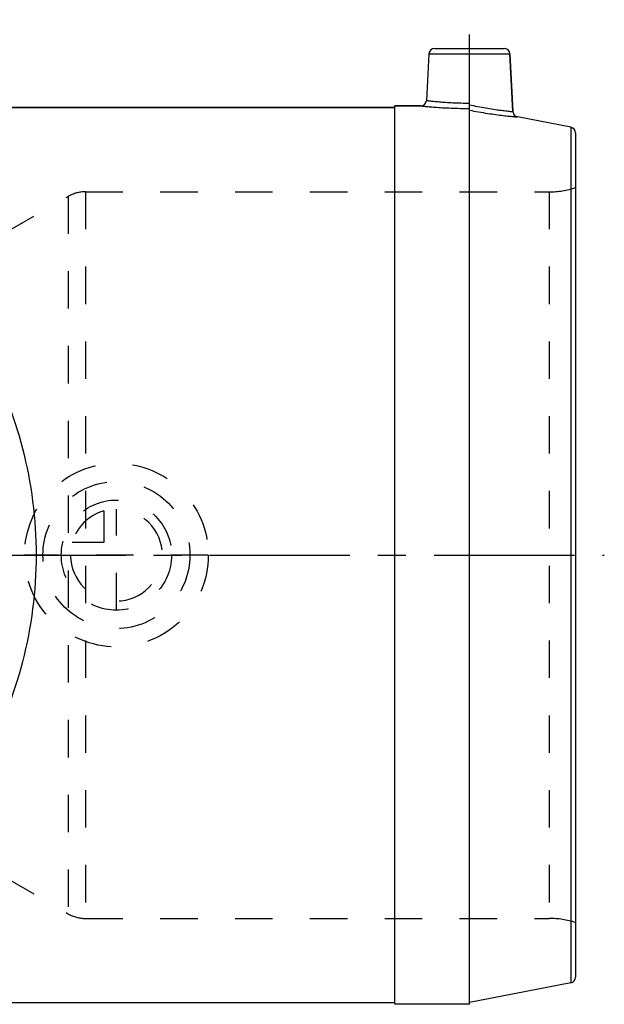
# Model space of a CAD drawing. Header units: millimetres. Extents: x 368 to 632, y 412 to 588.
# Tile 6 of 6: x 530 to 632, y 417 to 588. Entities that reach past the tile are written whole.
import ezdxf

# ---------------------------------------------------------------- set-up
doc = ezdxf.new("R2010")
doc.units = ezdxf.units.MM
doc.header["$LTSCALE"] = 65.185185
doc.linetypes.add('CENTER', pattern=[0.6, 0.375, -0.075, 0.075, -0.075])
doc.linetypes.add('HIDDEN', pattern=[0.2, 0.1, -0.1])
for name, color, linetype in [('ACHSEN_S', 7, 'CONTINUOUS'), ('KOERPER', 7, 'CONTINUOUS'), ('KONST.EL_MIT_GEO', 7, 'CONTINUOUS'), ('KURVEN', 7, 'CONTINUOUS')]:
    doc.layers.add(name, color=color, linetype=linetype)

msp = doc.modelspace()

# ---------------------------------------------------------------- linework, layer by layer
at = {"layer": 'ACHSEN_S', "color": 2, "linetype": 'CENTER'}
msp.add_line((367.82, 494.99), (632.15, 494.99), dxfattribs=at)
at = {"layer": 'KOERPER', "color": 2, "linetype": 'CENTER'}
msp.add_line((608.65, 561.31), (608.65, 588.31), dxfattribs=at)
at = {"layer": 'KOERPER', "color": 7, "linetype": 'Continuous'}
for p, q in [((601.6, 582.36), (601.17, 574.24)), ((615.7, 582.36), (616.23, 572.29)), ((600.18, 573.29), (595.65, 573.29)), ((595.65, 416.69), (595.65, 573.29)), ((525.72, 572.99), (595.65, 572.99)), ((525.72, 416.99), (595.65, 416.99)), ((608.65, 416.69), (595.65, 416.69))]:
    msp.add_line(p, q, dxfattribs=at)
at = {"layer": 'KONST.EL_MIT_GEO', "color": 7, "linetype": 'Continuous'}
for p, q in [((601.6, 582.36), (615.7, 582.36)), ((602.6, 583.31), (614.7, 583.31)), ((616.23, 572.29), (615.7, 582.36)), ((595.65, 573.29), (600.18, 573.29)), ((608.65, 416.69), (608.65, 573.78)), ((595.65, 572.99), (525.72, 572.99)), ((626.34, 569.55), (617.04, 571.36)), ((626.34, 569.55), (626.34, 420.43)), ((627.15, 568.57), (627.15, 421.41)), ((626.34, 420.43), (608.65, 416.99))]:
    msp.add_line(p, q, dxfattribs=at)
at = {"layer": 'KONST.EL_MIT_GEO', "color": 8, "linetype": 'HIDDEN'}
for p, q in [((541.76, 558.31), (541.76, 431.66)), ((541.76, 558.31), (622.54, 558.31)), ((622.54, 558.31), (622.54, 431.66)), ((527.12, 550.79), (538.76, 557.51)), ((538.76, 557.51), (538.76, 432.47)), ((527.12, 439.18), (538.76, 432.47)), ((541.76, 431.66), (622.54, 431.66))]:
    msp.add_line(p, q, dxfattribs=at)
at = {"layer": 'KONST.EL_MIT_GEO', "color": 7, "linetype": 'Continuous'}
for centre, start, end in [((602.6, 582.31), 90, 177), ((614.7, 582.31), 3, 90), ((600.18, 574.29), 269.9984, 357.0003), ((617.23, 572.34), 183, 259.0016), ((626.15, 568.57), 0, 79), ((626.15, 421.41), 281, 360)]:
    msp.add_arc(centre, 1, start, end, dxfattribs=at)
at = {"layer": 'KONST.EL_MIT_GEO', "color": 8, "linetype": 'HIDDEN'}
for centre, radius, start, end in [((541.76, 552.31), 6, 90, 120), ((622.54, 573.31), 15, 270, 287.8865), ((541.76, 437.66), 6, 240, 270), ((622.54, 416.66), 15, 72.1135, 90)]:
    msp.add_arc(centre, radius, start, end, dxfattribs=at)
at = {"layer": 'KONST.EL_MIT_GEO', "color": 7, "linetype": 'Continuous'}
for points, knots in [([(600.18, 573.29), (600.19, 573.29), (600.24, 573.28), (600.37, 573.27), (600.57, 573.25), (601, 573.2), (601.7, 573.14), (602.75, 573.05), (604.02, 572.97), (606.01, 572.87), (607.57, 572.84), (608.65, 572.84)], [0, 0, 0, 0, 0.004894, 0.019498, 0.043667, 0.077125, 0.170367, 0.295318, 0.446951, 0.619386, 1, 1, 1, 1]), ([(601.17, 574.24), (601.19, 574.23), (601.21, 574.23), (601.26, 574.22), (601.36, 574.21), (601.52, 574.19), (601.76, 574.17), (602.08, 574.13), (602.62, 574.08), (603.43, 574), (604.54, 573.91), (605.82, 573.84), (607.21, 573.79), (608.16, 573.78), (608.65, 573.78)], [0, 0, 0, 0, 0.004837, 0.010863, 0.019281, 0.043195, 0.076329, 0.118352, 0.168847, 0.293202, 0.444625, 0.617384, 0.804898, 1, 1, 1, 1]), ([(608.65, 573.49), (609.6, 573.28), (610.99, 573.01), (612.77, 572.71), (613.91, 572.55), (614.74, 572.45), (615.3, 572.38), (615.62, 572.35), (615.87, 572.32), (616.06, 572.3), (616.17, 572.3), (616.22, 572.29), (616.23, 572.29)], [0, 0, 0, 0, 0.380625, 0.553533, 0.705521, 0.83048, 0.881213, 0.923415, 0.956673, 0.980666, 0.99515, 1, 1, 1, 1]), ([(608.65, 572.53), (609.71, 572.33), (611.24, 572.06), (613.22, 571.78), (614.47, 571.62), (615.51, 571.5), (616.22, 571.43), (616.64, 571.39), (616.86, 571.37), (616.98, 571.37), (617.04, 571.36)], [0, 0, 0, 0, 0.380681, 0.553211, 0.704959, 0.829933, 0.923076, 0.956462, 0.980566, 1, 1, 1, 1]), ([(524.29, 530.25), (527.09, 524.99), (531.59, 513.5), (533.95, 494.99), (531.59, 476.48), (527.09, 464.98), (524.29, 459.72)], [0, 0, 0, 0, 0.244016, 0.5, 0.755984, 1, 1, 1, 1])]:
    msp.add_open_spline(points, degree=3, knots=knots, dxfattribs=at)
at = {"layer": 'KURVEN', "color": 8, "linetype": 'HIDDEN'}
for p, q in [((547.15, 485.39), (547.15, 502.99)), ((544.95, 502.68), (544.95, 497.19)), ((544.95, 497.19), (539.46, 497.19)), ((563.15, 494.99), (531.15, 494.99))]:
    msp.add_line(p, q, dxfattribs=at)
for radius in [16, 12.8, 9.6]:
    msp.add_circle((547.15, 494.99), radius, dxfattribs=at)
for start, end in [(180, 90), (105.962, 164.038)]:
    msp.add_arc((547.15, 494.99), 8, start, end, dxfattribs=at)

doc.saveas('drawing.dxf')
